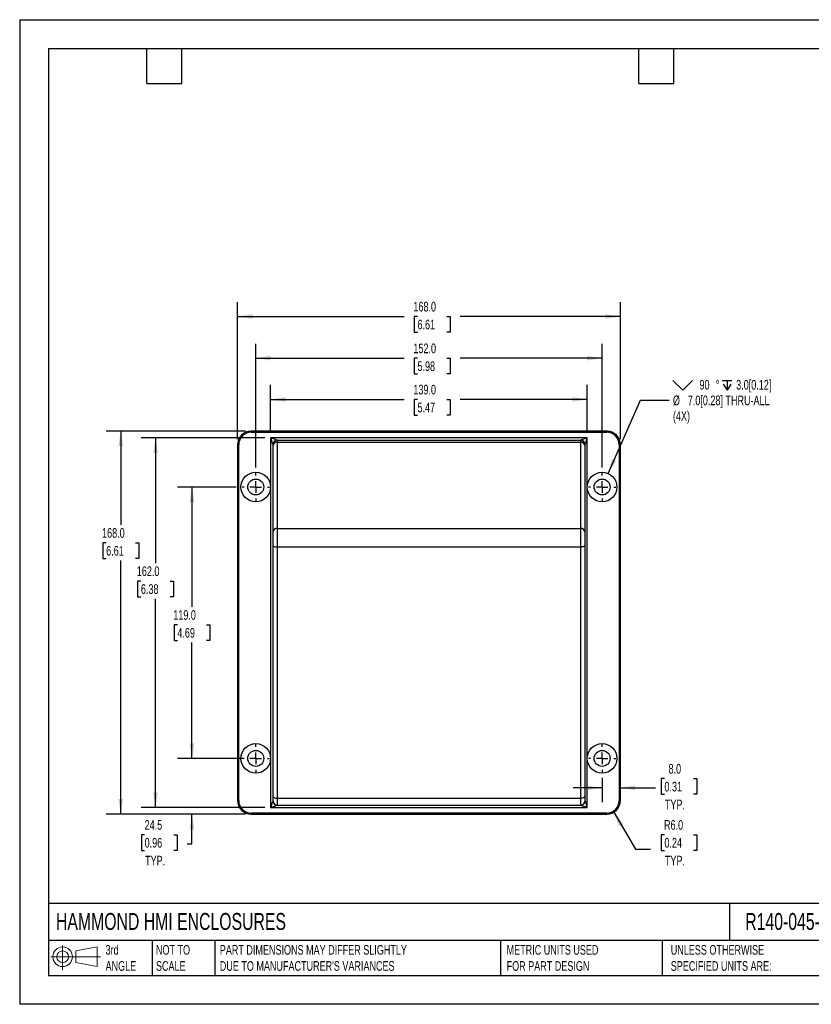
# Model space of a CAD drawing. Header units: millimetres. Extents: x 0 to 559, y 0 to 432.
# Tile 1 of 2: x 0 to 347, y 0 to 432. Entities that reach past the tile are written whole.
import ezdxf

# ---------------------------------------------------------------- set-up
doc = ezdxf.new("R2010")
doc.units = ezdxf.units.MM
doc.header["$LTSCALE"] = 2
doc.linetypes.add('CENTERX2', pattern=[20.32, 12.7, -2.54, 2.54, -2.54])
doc.layers.add('CENTER', color=40, linetype='CENTERX2')
doc.layers.add('DIMENSIONS', color=140, linetype='Continuous', lineweight=25)
doc.layers.add('TEXT', color=140, linetype='Continuous', lineweight=25)
doc.styles.add('SLDTEXTSTYLE0', font='TXT', dxfattribs={"width": 0.7})
doc.dimstyles.new('SLDDIMSTYLE0', dxfattribs={"dimtxt": 4.316016, "dimasz": 6.604, "dimexe": 0, "dimexo": 0.0625, "dimgap": 1.079004, "dimtad": 0, "dimtih": 1, "dimtoh": 1, "dimdec": 1, "dimrnd": 1e-09, "dimzin": 4, "dimdsep": 46, "dimtxsty": 'SLDTEXTSTYLE0', "dimsah": 1, "dimcen": 0.09, "dimadec": 0, "dimazin": 1, "dimtfac": 1, "dimtdec": 1, "dimtofl": 0, "dimtmove": 0, "dimatfit": 3, "dimfxl": 0, "dimfrac": 2, "dimtolj": 1, "dimtzin": 12, "dimarcsym": 0})
doc.dimstyles.new('SLDDIMSTYLE1', dxfattribs={"dimtxt": 4.316016, "dimasz": 6.604, "dimexe": 0, "dimexo": 0.0625, "dimgap": 1.079004, "dimtad": 0, "dimtih": 1, "dimtoh": 1, "dimdec": 1, "dimrnd": 1e-09, "dimzin": 4, "dimdsep": 46, "dimtxsty": 'SLDTEXTSTYLE0', "dimsah": 1, "dimcen": 0.09, "dimadec": 0, "dimazin": 1, "dimtfac": 1, "dimtdec": 1, "dimtmove": 0, "dimatfit": 0, "dimfxl": 0, "dimfrac": 2, "dimtolj": 1, "dimtzin": 12, "dimarcsym": 0})
doc.dimstyles.new('SLDDIMSTYLE2', dxfattribs={"dimtxt": 4.316016, "dimasz": 6.604, "dimexe": 0, "dimexo": 0.0625, "dimgap": 1.079004, "dimtad": 0, "dimtih": 1, "dimtoh": 1, "dimdec": 1, "dimrnd": 1e-09, "dimzin": 12, "dimdsep": 46, "dimtxsty": 'SLDTEXTSTYLE0', "dimsah": 1, "dimcen": 0.09, "dimadec": 0, "dimazin": 3, "dimtfac": 1, "dimtdec": 1, "dimtmove": 0, "dimatfit": 0, "dimfxl": 0, "dimfrac": 2, "dimtolj": 1, "dimtzin": 12, "dimarcsym": 0})
doc.dimstyles.new('SLDDIMSTYLE3', dxfattribs={"dimtxt": 4.316016, "dimasz": 6.604, "dimexe": 0, "dimexo": 0.0625, "dimgap": 1.079004, "dimtad": 0, "dimtih": 1, "dimtoh": 1, "dimdec": 1, "dimrnd": 1e-09, "dimzin": 12, "dimdsep": 46, "dimtxsty": 'SLDTEXTSTYLE0', "dimsah": 1, "dimcen": 0, "dimadec": 0, "dimazin": 3, "dimtfac": 1, "dimtdec": 1, "dimtofl": 0, "dimtmove": 0, "dimatfit": 3, "dimfxl": 0, "dimfrac": 2, "dimtolj": 1, "dimtzin": 12, "dimarcsym": 0})
doc.dimstyles.new('SLDDIMSTYLE4', dxfattribs={"dimtxt": 4.316016, "dimasz": 6.604, "dimexe": 0, "dimexo": 0.0625, "dimgap": 1.079004, "dimtad": 0, "dimtih": 1, "dimtoh": 1, "dimdec": 1, "dimrnd": 1e-09, "dimzin": 4, "dimdsep": 46, "dimtxsty": 'SLDTEXTSTYLE0', "dimsah": 1, "dimcen": 0, "dimadec": 0, "dimazin": 1, "dimtfac": 1, "dimtdec": 1, "dimtofl": 0, "dimtmove": 0, "dimatfit": 3, "dimfxl": 0, "dimfrac": 2, "dimtolj": 1, "dimtzin": 12, "dimarcsym": 0})

# ---------------------------------------------------------------- blocks, each defined once
blk = doc.blocks.new('Block11')
at = {"color": 7, "linetype": 'Continuous', "lineweight": 18}
for p, q in [((5.18, 10.62), (5.18, 0)), ((10.96, 8.33), (20.35, 10.06)), ((20.35, 10.06), (20.35, 1.46)), ((0, 5.76), (21.75, 5.76)), ((10.96, 3.19), (10.96, 8.33)), ((10.96, 3.19), (20.35, 1.46))]:
    blk.add_line(p, q, dxfattribs=at)
for radius in [4.3, 2.57]:
    blk.add_circle((5.18, 5.76), radius, dxfattribs=at)
blk = doc.blocks.new('Block12')
at = {"color": 7, "linetype": 'Continuous'}
blk.add_blockref('Block11', (0, 0), dxfattribs=at)
blk = doc.blocks.new('_D')
at = {"layer": 'DIMENSIONS'}
for p, q in [((95.04, 226.86), (69.27, 226.86)), ((75.62, 226.86), (75.62, 174.26)), ((69.2, 166.44), (67.75, 166.44)), ((67.75, 166.44), (67.75, 159.58)), ((82.03, 166.44), (83.48, 166.44)), ((83.48, 166.44), (83.48, 159.58)), ((67.75, 159.58), (69.2, 159.58)), ((75.62, 107.86), (75.62, 158.61)), ((83.48, 159.58), (82.03, 159.58)), ((97.58, 107.86), (69.27, 107.86))]:
    blk.add_line(p, q, dxfattribs=at)
for points in [[(75.62, 226.86), (74.6, 220.26), (76.63, 220.26)], [(75.62, 107.86), (76.63, 114.47), (74.6, 114.47)]]:
    blk.add_solid(points, dxfattribs=at)
at = {"layer": 'DIMENSIONS', "char_height": 4.233, "attachment_point": 1, "style": 'SLDTEXTSTYLE0'}
for s, insert in [('119.0', (67.41, 172.86)), ('4.69', (69.2, 165.03))]:
    blk.add_mtext(s, dxfattribs=dict(at, insert=insert))
blk = doc.blocks.new('_D_1')
at = {"layer": 'DIMENSIONS'}
for p, q in [((107.58, 248.36), (53.28, 248.36)), ((59.63, 248.36), (59.63, 193.46)), ((53.21, 185.63), (51.76, 185.63)), ((51.76, 185.63), (51.76, 178.77)), ((66.04, 185.63), (67.49, 185.63)), ((67.49, 185.63), (67.49, 178.77)), ((51.76, 178.77), (53.21, 178.77)), ((59.63, 86.36), (59.63, 177.8)), ((67.49, 178.77), (66.04, 178.77)), ((107.58, 86.36), (53.28, 86.36))]:
    blk.add_line(p, q, dxfattribs=at)
for points in [[(59.63, 248.36), (58.61, 241.76), (60.64, 241.76)], [(59.63, 86.36), (60.64, 92.97), (58.61, 92.97)]]:
    blk.add_solid(points, dxfattribs=at)
at = {"layer": 'DIMENSIONS', "char_height": 4.233, "attachment_point": 1, "style": 'SLDTEXTSTYLE0'}
for s, insert in [('162.0', (51.42, 192.05)), ('6.38', (53.21, 184.23))]:
    blk.add_mtext(s, dxfattribs=dict(at, insert=insert))
blk = doc.blocks.new('_D_2')
at = {"layer": 'DIMENSIONS'}
for p, q in [((99.08, 251.36), (38.02, 251.36)), ((44.37, 251.36), (44.37, 210.24)), ((37.96, 202.41), (36.51, 202.41)), ((36.51, 202.41), (36.51, 195.55)), ((50.79, 202.41), (52.24, 202.41)), ((52.24, 202.41), (52.24, 195.55)), ((36.51, 195.55), (37.96, 195.55)), ((44.37, 83.36), (44.37, 194.59)), ((52.24, 195.55), (50.79, 195.55)), ((99.08, 83.36), (38.02, 83.36))]:
    blk.add_line(p, q, dxfattribs=at)
for points in [[(44.37, 251.36), (43.36, 244.76), (45.39, 244.76)], [(44.37, 83.36), (45.39, 89.97), (43.36, 89.97)]]:
    blk.add_solid(points, dxfattribs=at)
at = {"layer": 'DIMENSIONS', "char_height": 4.233, "attachment_point": 1, "style": 'SLDTEXTSTYLE0'}
for s, insert in [('168.0', (36.17, 208.84)), ('6.61', (37.96, 201.01))]:
    blk.add_mtext(s, dxfattribs=dict(at, insert=insert))
blk = doc.blocks.new('_D_3')
at = {"layer": 'DIMENSIONS'}
for p, q in [((110.12, 250.9), (110.12, 271.62)), ((249.12, 250.9), (249.12, 271.62)), ((110.12, 265.27), (168.74, 265.27)), ((174.59, 265.27), (173.14, 265.27)), ((173.14, 265.27), (173.14, 258.41)), ((187.42, 265.27), (188.87, 265.27)), ((188.87, 265.27), (188.87, 258.41)), ((249.12, 265.27), (193.26, 265.27)), ((173.14, 258.41), (174.59, 258.41)), ((188.87, 258.41), (187.42, 258.41))]:
    blk.add_line(p, q, dxfattribs=at)
for points in [[(110.12, 265.27), (116.72, 264.26), (116.72, 266.29)], [(249.12, 265.27), (242.51, 266.29), (242.51, 264.26)]]:
    blk.add_solid(points, dxfattribs=at)
at = {"layer": 'DIMENSIONS', "char_height": 4.233, "attachment_point": 1, "style": 'SLDTEXTSTYLE0'}
for s, insert in [('139.0', (172.8, 271.7)), ('5.47', (174.59, 263.87))]:
    blk.add_mtext(s, dxfattribs=dict(at, insert=insert))
blk = doc.blocks.new('_D_4')
at = {"layer": 'DIMENSIONS'}
for p, q in [((103.62, 235.44), (103.62, 289.71)), ((255.62, 235.44), (255.62, 289.71)), ((103.62, 283.36), (168.74, 283.36)), ((174.59, 283.36), (173.14, 283.36)), ((173.14, 283.36), (173.14, 276.5)), ((187.42, 283.36), (188.87, 283.36)), ((188.87, 283.36), (188.87, 276.5)), ((255.62, 283.36), (193.26, 283.36)), ((173.14, 276.5), (174.59, 276.5)), ((188.87, 276.5), (187.42, 276.5))]:
    blk.add_line(p, q, dxfattribs=at)
for points in [[(103.62, 283.36), (110.22, 282.35), (110.22, 284.38)], [(255.62, 283.36), (249.01, 284.38), (249.01, 282.35)]]:
    blk.add_solid(points, dxfattribs=at)
at = {"layer": 'DIMENSIONS', "char_height": 4.233, "attachment_point": 1, "style": 'SLDTEXTSTYLE0'}
for s, insert in [('152.0', (172.8, 289.79)), ('5.98', (174.59, 281.96))]:
    blk.add_mtext(s, dxfattribs=dict(at, insert=insert))
blk = doc.blocks.new('_D_5')
at = {"layer": 'DIMENSIONS'}
for p, q in [((95.62, 247.9), (95.62, 308)), ((263.62, 247.9), (263.62, 308)), ((95.62, 301.65), (168.74, 301.65)), ((174.59, 301.65), (173.14, 301.65)), ((173.14, 301.65), (173.14, 294.79)), ((187.42, 301.65), (188.87, 301.65)), ((188.87, 301.65), (188.87, 294.79)), ((263.62, 301.65), (193.26, 301.65)), ((173.14, 294.79), (174.59, 294.79)), ((188.87, 294.79), (187.42, 294.79))]:
    blk.add_line(p, q, dxfattribs=at)
for points in [[(95.62, 301.65), (102.22, 300.63), (102.22, 302.67)], [(263.62, 301.65), (257.01, 302.67), (257.01, 300.63)]]:
    blk.add_solid(points, dxfattribs=at)
at = {"layer": 'DIMENSIONS', "char_height": 4.233, "attachment_point": 1, "style": 'SLDTEXTSTYLE0'}
for s, insert in [('168.0', (172.8, 308.07)), ('6.61', (174.59, 300.25))]:
    blk.add_mtext(s, dxfattribs=dict(at, insert=insert))
blk = doc.blocks.new('_D_6')
at = {"layer": 'DIMENSIONS'}
for p, q in [((255.62, 99.28), (255.62, 88.6)), ((282.96, 98.99), (281.51, 98.99)), ((281.51, 98.99), (281.51, 92.13)), ((295.79, 98.99), (297.24, 98.99)), ((297.24, 98.99), (297.24, 92.13)), ((255.62, 94.95), (242.92, 94.95)), ((263.62, 94.95), (279.1, 94.95)), ((281.51, 92.13), (282.96, 92.13)), ((297.24, 92.13), (295.79, 92.13))]:
    blk.add_line(p, q, dxfattribs=at)
for points in [[(255.62, 94.95), (249.01, 95.96), (249.01, 93.93)], [(263.62, 94.95), (270.22, 93.93), (270.22, 95.96)]]:
    blk.add_solid(points, dxfattribs=at)
at = {"layer": 'DIMENSIONS', "char_height": 4.233, "attachment_point": 1, "style": 'SLDTEXTSTYLE0'}
for s, insert in [('8.0', (284.76, 105.41)), ('0.31', (282.96, 97.58)), ('TYP.', (283.17, 89.76))]:
    blk.add_mtext(s, dxfattribs=dict(at, insert=insert))
blk = doc.blocks.new('_D_7')
at = {"layer": 'DIMENSIONS'}
for p, q in [((75.62, 107.86), (75.62, 120.56)), ((95.04, 107.86), (69.27, 107.86)), ((99.08, 83.36), (69.27, 83.36)), ((75.62, 70.33), (75.62, 83.36)), ((54.85, 74.37), (53.4, 74.37)), ((53.4, 74.37), (53.4, 67.51)), ((67.67, 74.37), (69.12, 74.37)), ((69.12, 74.37), (69.12, 67.51)), ((73.47, 70.33), (75.62, 70.33)), ((53.4, 67.51), (54.85, 67.51)), ((69.12, 67.51), (67.67, 67.51))]:
    blk.add_line(p, q, dxfattribs=at)
for points in [[(75.62, 107.86), (76.63, 114.47), (74.6, 114.47)], [(75.62, 83.36), (74.6, 76.76), (76.63, 76.76)]]:
    blk.add_solid(points, dxfattribs=at)
at = {"layer": 'DIMENSIONS', "char_height": 4.233, "attachment_point": 1, "style": 'SLDTEXTSTYLE0'}
for s, insert in [('24.5', (54.85, 80.79)), ('0.96', (54.85, 72.97)), ('TYP.', (55.05, 65.14))]:
    blk.add_mtext(s, dxfattribs=dict(at, insert=insert))
blk = doc.blocks.new('SW_SYMBOL_HOLE_SINK')
at = {"layer": 'DIMENSIONS', "color": 0}
for p, q in [((0, 1750), (1600, 150)), ((1600, 150), (3200, 1750))]:
    blk.add_line(p, q, dxfattribs=at)
blk = doc.blocks.new('SW_SYMBOL_HOLE_DEPTH')
at = {"layer": 'DIMENSIONS', "color": 0}
for p, q in [((0, 1750), (1600, 1750)), ((800, 1750), (800, 150)), ((200, 1110), (800, 150)), ((1400, 1110), (800, 150))]:
    blk.add_line(p, q, dxfattribs=at)
blk = doc.blocks.new('_D_8')
at = {"layer": 'DIMENSIONS'}
for p, q in [((258.24, 232.81), (272.4, 264.94)), ((272.4, 264.94), (285.1, 264.94))]:
    blk.add_line(p, q, dxfattribs=at)
blk.add_solid([(258.24, 232.81), (261.83, 238.44), (259.97, 239.26)], dxfattribs=at)
at = {"layer": 'DIMENSIONS', "xscale": 0.002688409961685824, "yscale": 0.002688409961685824, "zscale": 0.002688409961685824}
for name, p in [('SW_SYMBOL_HOLE_SINK', (286.69, 268.94)), ('SW_SYMBOL_HOLE_DEPTH', (308.27, 268.94))]:
    blk.add_blockref(name, p, dxfattribs=at)
at = {"layer": 'DIMENSIONS', "attachment_point": 1, "style": 'SLDTEXTSTYLE0'}
for s, insert, char_height in [('90', (298.35, 273.83), 4.233), ('%%d', (305.53, 273.83), 4.233), ('3.0[0.12]', (314.45, 273.83), 4.233), ('%%c', (286.69, 266.97), 4.233), ('7.0[0.28] THRU-ALL', (293.21, 266.97), 4.2333), ('(4X)', (286.69, 260.11), 4.233)]:
    blk.add_mtext(s, dxfattribs=dict(at, insert=insert, char_height=char_height))
blk = doc.blocks.new('_D_9')
at = {"layer": 'DIMENSIONS'}
for p, q in [((260.69, 84.21), (270.31, 68.1)), ((282.96, 74.37), (281.51, 74.37)), ((281.51, 74.37), (281.51, 67.51)), ((295.79, 74.37), (297.24, 74.37)), ((297.24, 74.37), (297.24, 67.51)), ((270.31, 68.1), (276.89, 68.1)), ((281.51, 67.51), (282.96, 67.51)), ((297.24, 67.51), (295.79, 67.51))]:
    blk.add_line(p, q, dxfattribs=at)
blk.add_solid([(260.69, 84.21), (263.2, 78.02), (264.95, 79.06)], dxfattribs=at)
at = {"layer": 'DIMENSIONS', "char_height": 4.233, "attachment_point": 1, "style": 'SLDTEXTSTYLE0'}
for s, insert in [('R6.0', (282.79, 80.79)), ('0.24', (282.96, 72.97)), ('TYP.', (283.17, 65.14))]:
    blk.add_mtext(s, dxfattribs=dict(at, insert=insert))
blk = doc.blocks.new('SW_CENTERMARKSYMBOL_0')
at = {"layer": 'CENTER', "color": 0}
for p, q in [((0, 5.08), (0, 6.04)), ((-5.08, 0), (-6.04, 0)), ((0, 0), (-2.54, 0)), ((0, 0), (0, 2.54)), ((0, 0), (0, -2.54)), ((0, 0), (2.54, 0)), ((5.08, 0), (6.04, 0)), ((0, -5.08), (0, -6.04))]:
    blk.add_line(p, q, dxfattribs=at)
blk = doc.blocks.new('SW_CENTERMARKSYMBOL_1')
at = {"layer": 'CENTER', "color": 0}
for p, q in [((0, 5.08), (0, 6.04)), ((-5.08, 0), (-6.04, 0)), ((0, 0), (-2.54, 0)), ((0, 0), (0, 2.54)), ((0, 0), (0, -2.54)), ((0, 0), (2.54, 0)), ((5.08, 0), (6.04, 0)), ((0, -5.08), (0, -6.04))]:
    blk.add_line(p, q, dxfattribs=at)
blk = doc.blocks.new('SW_CENTERMARKSYMBOL_2')
at = {"layer": 'CENTER', "color": 0}
for p, q in [((0, 5.08), (0, 6.04)), ((-5.08, 0), (-6.04, 0)), ((0, 0), (-2.54, 0)), ((0, 0), (0, 2.54)), ((0, 0), (0, -2.54)), ((0, 0), (2.54, 0)), ((5.08, 0), (6.04, 0)), ((0, -5.08), (0, -6.04))]:
    blk.add_line(p, q, dxfattribs=at)
blk = doc.blocks.new('SW_CENTERMARKSYMBOL_3')
at = {"layer": 'CENTER', "color": 0}
for p, q in [((0, 5.08), (0, 6.04)), ((-5.08, 0), (-6.04, 0)), ((0, 0), (-2.54, 0)), ((0, 0), (0, 2.54)), ((0, 0), (0, -2.54)), ((0, 0), (2.54, 0)), ((5.08, 0), (6.04, 0)), ((0, -5.08), (0, -6.04))]:
    blk.add_line(p, q, dxfattribs=at)

msp = doc.modelspace()

# ---------------------------------------------------------------- linework, layer by layer
at = {"color": 7, "linetype": 'Continuous'}
for p, q in [((0.00494, 431.805348), (0.00494, 0.005348)), ((0.00494, 431.805348), (558.80494, 431.805348)), ((558.80494, 0.005348), (0.00494, 0.005348))]:
    msp.add_line(p, q, dxfattribs=at)
for p, q in [((257.616776, 251.363918), (101.616776, 251.363918)), ((101.616776, 251.363918), (101.616776, 250.863918)), ((101.616776, 250.863918), (257.616776, 250.863918)), ((257.616776, 251.363918), (257.616776, 250.863918)), ((249.116776, 248.363918), (110.116776, 248.363918)), ((110.116776, 248.363918), (110.116776, 226.863918)), ((113.116776, 247.363918), (246.116776, 247.363918)), ((113.116776, 246.56007), (113.116776, 247.363918)), ((113.116776, 246.56007), (246.116776, 246.56007)), ((113.116776, 208.694045), (113.116776, 246.56007)), ((246.116776, 247.363918), (246.116776, 246.56007)), ((246.116776, 246.56007), (246.116776, 208.694045)), ((249.116776, 226.863918), (249.116776, 248.363918)), ((95.616776, 245.363918), (96.116776, 245.363918)), ((95.616776, 245.363918), (95.616776, 89.363918)), ((96.116776, 89.363918), (96.116776, 245.363918)), ((111.116776, 245.363918), (111.116776, 244.82802)), ((111.116776, 244.82802), (111.116776, 206.961994)), ((248.116776, 244.82802), (248.116776, 245.363918)), ((248.116776, 206.961994), (248.116776, 244.82802)), ((263.116776, 245.363918), (263.116776, 89.363918)), ((263.616776, 245.363918), (263.116776, 245.363918)), ((263.616776, 89.363918), (263.616776, 245.363918)), ((110.116776, 226.863918), (110.116776, 107.863918)), ((249.116776, 107.863918), (249.116776, 226.863918)), ((113.116776, 208.694045), (246.116776, 208.694045)), ((113.116776, 200.497893), (113.116776, 208.694045)), ((246.116776, 208.694045), (246.116776, 200.497893)), ((111.116776, 206.961994), (111.116776, 201.497893)), ((248.116776, 201.497893), (248.116776, 206.961994)), ((111.116776, 201.497893), (111.116776, 91.363918)), ((246.116776, 200.497893), (113.116776, 200.497893)), ((113.116776, 90.363918), (113.116776, 200.497893)), ((246.116776, 200.497893), (246.116776, 90.363918)), ((248.116776, 91.363918), (248.116776, 201.497893)), ((110.116776, 107.863918), (110.116776, 86.363918)), ((249.116776, 86.363918), (249.116776, 107.863918)), ((111.116776, 91.363918), (111.116776, 89.363918)), ((248.116776, 89.363918), (248.116776, 91.363918)), ((95.616776, 89.363918), (96.116776, 89.363918)), ((110.116776, 86.363918), (249.116776, 86.363918)), ((113.116776, 90.363918), (246.116776, 90.363918)), ((113.116776, 87.363918), (113.116776, 90.363918)), ((113.116776, 87.363918), (246.116776, 87.363918)), ((246.116776, 90.363918), (246.116776, 87.363918)), ((263.116776, 89.363918), (263.616776, 89.363918)), ((257.616776, 83.863918), (101.616776, 83.863918)), ((101.616776, 83.363918), (101.616776, 83.863918)), ((101.616776, 83.363918), (257.616776, 83.363918)), ((257.616776, 83.363918), (257.616776, 83.863918))]:
    msp.add_line(p, q)
at = {"flags": 128}
for points in [[(111.116776, 201.497893), (111.155205, 201.302802), (111.269017, 201.115209), (111.453837, 200.942322), (111.702562, 200.790786), (112.005636, 200.666423), (112.351409, 200.574013), (112.726595, 200.517107), (113.116776, 200.497893)], [(248.116776, 201.497893), (248.078347, 201.302802), (247.964535, 201.115209), (247.779715, 200.942322), (247.53099, 200.790786), (247.227917, 200.666423), (246.882143, 200.574013), (246.506957, 200.517107), (246.116776, 200.497893)], [(111.116776, 91.363918), (111.155205, 91.168828), (111.269017, 90.981234), (111.453837, 90.808348), (111.702562, 90.656811), (112.005636, 90.532448), (112.351409, 90.440038), (112.726595, 90.383133), (113.116776, 90.363918)], [(248.116776, 91.363918), (248.078347, 91.168828), (247.964535, 90.981234), (247.779715, 90.808348), (247.53099, 90.656811), (247.227917, 90.532448), (246.882143, 90.440038), (246.506957, 90.383133), (246.116776, 90.363918)]]:
    msp.add_lwpolyline(points, dxfattribs=at)
for centre, radius in [((103.616776, 226.863918), 6.5), ((255.616776, 226.863918), 6.5), ((103.616776, 226.863918), 3.5), ((255.616776, 226.863918), 3.5), ((103.616776, 107.863918), 6.5), ((255.616776, 107.863918), 6.5), ((103.616776, 107.863918), 3.5), ((255.616776, 107.863918), 3.5)]:
    msp.add_circle(centre, radius)
for centre, radius, start, end in [((101.616776, 245.363918), 6, 90, 180), ((101.616776, 245.363918), 5.5, 90, 180), ((257.616776, 245.363918), 6, 0, 90), ((257.616776, 245.363918), 5.5, 0, 90), ((113.116776, 245.363918), 2, 90, 180), ((112.991776, 244.683682), 1.880547, 86.18873895, 175.59805035), ((246.116776, 245.363918), 2, 0, 90), ((246.241776, 244.683682), 1.880547, 4.40194965, 93.81126105), ((112.991776, 206.817657), 1.880547, 86.18873895, 175.59805035), ((246.241776, 206.817657), 1.880547, 4.40194965, 93.81126105), ((101.616776, 89.363918), 6, 180, 270), ((101.616776, 89.363918), 5.5, 180, 270), ((113.116776, 89.363918), 2, 180, 270), ((246.116776, 89.363918), 2, 270, 0), ((257.616776, 89.363918), 5.5, 270, 0), ((257.616776, 89.363918), 6, 270, 0)]:
    msp.add_arc(centre, radius, start, end)
for points, knots in [([(113.116776, 247.363918), (113.116776, 247.363918), (113.038171, 247.39012), (112.737986, 247.490181), (112.515193, 247.564446), (111.682843, 247.841896), (110.902174, 248.102119), (110.116776, 248.363918)], [0, 0, 0, 0, 0.25, 0.25, 0.5, 0.5, 1, 1, 1, 1]), ([(110.116776, 248.363918), (110.378575, 247.57852), (110.638798, 246.797851), (110.916248, 245.965501), (110.990513, 245.742708), (111.090574, 245.442523), (111.116776, 245.363918), (111.116776, 245.363918)], [0, 0, 0, 0, 0.5, 0.5, 0.75, 0.75, 1, 1, 1, 1]), ([(249.116776, 248.363918), (248.724077, 248.233018), (248.331509, 248.102162), (247.605824, 247.860267), (247.273295, 247.749424), (246.717482, 247.564153), (246.495696, 247.490225), (246.194805, 247.389927), (246.116776, 247.363918), (246.116776, 247.363918)], [0, 0, 0, 0, 0.25, 0.25, 0.5, 0.5, 0.75, 0.75, 1, 1, 1, 1]), ([(248.116776, 245.363918), (248.116776, 245.363918), (248.142786, 245.441946), (248.243083, 245.742838), (248.317011, 245.964624), (248.502282, 246.520437), (248.613125, 246.852966), (248.85502, 247.578651), (248.985876, 247.971219), (249.116776, 248.363918)], [0, 0, 0, 0, 0.25, 0.25, 0.5, 0.5, 0.75, 0.75, 1, 1, 1, 1]), ([(111.116776, 89.363918), (111.116776, 89.363918), (111.090517, 89.285141), (110.990546, 88.985229), (110.916395, 88.762775), (110.731139, 88.207008), (110.620403, 87.874799), (110.378559, 87.149267), (110.247676, 86.756617), (110.116776, 86.363918)], [0, 0, 0, 0, 0.25, 0.25, 0.5, 0.5, 0.75, 0.75, 1, 1, 1, 1]), ([(110.116776, 86.363918), (110.509475, 86.494818), (110.902125, 86.625701), (111.627657, 86.867545), (111.959866, 86.978281), (112.515633, 87.163537), (112.738087, 87.237688), (113.037999, 87.337659), (113.116776, 87.363918), (113.116776, 87.363918)], [0, 0, 0, 0, 0.25, 0.25, 0.5, 0.5, 0.75, 0.75, 1, 1, 1, 1]), ([(246.116776, 87.363918), (246.116776, 87.363918), (246.195381, 87.337716), (246.495566, 87.237655), (246.718359, 87.16339), (247.550709, 86.88594), (248.331378, 86.625717), (249.116776, 86.363918)], [0, 0, 0, 0, 0.25, 0.25, 0.5, 0.5, 1, 1, 1, 1]), ([(249.116776, 86.363918), (248.854977, 87.149316), (248.594754, 87.929985), (248.317304, 88.762335), (248.243039, 88.985128), (248.142978, 89.285313), (248.116776, 89.363918), (248.116776, 89.363918)], [0, 0, 0, 0, 0.5, 0.5, 0.75, 0.75, 1, 1, 1, 1])]:
    msp.add_open_spline(points, degree=3, knots=knots)
at = {"layer": 'TEXT'}
for p, q in [((12.7, 419.1), (546.1, 419.1)), ((12.7, 419.1), (12.7, 12.7)), ((55.88, 403.86), (55.88, 419.1)), ((71.12, 403.86), (71.12, 419.1)), ((271.78, 403.86), (271.78, 419.1)), ((287.02, 403.86), (287.02, 419.1)), ((55.88, 403.86), (71.12, 403.86)), ((271.78, 403.86), (287.02, 403.86)), ((546.1, 44.252215), (12.7, 44.252215)), ((311.517791, 44.252215), (311.517791, 27.94)), ((546.1, 27.94), (12.7, 27.94)), ((58.089463, 27.94), (58.089463, 12.7)), ((85.674771, 27.94), (85.674771, 12.7)), ((210.968414, 27.94), (210.968414, 12.7)), ((281.995629, 27.94), (281.995629, 12.7)), ((12.7, 12.7), (546.1, 12.7))]:
    msp.add_line(p, q, dxfattribs=at)

# ---------------------------------------------------------------- block references
at = {"layer": 'CENTER'}
for name, p in [('SW_CENTERMARKSYMBOL_1', (103.616776, 226.863918)), ('SW_CENTERMARKSYMBOL_2', (255.616776, 226.863918)), ('SW_CENTERMARKSYMBOL_0', (103.616776, 107.863918)), ('SW_CENTERMARKSYMBOL_3', (255.616776, 107.863918))]:
    msp.add_blockref(name, p, dxfattribs=at)
at = {"layer": 'TEXT'}
msp.add_blockref('Block12', (13.675877, 15.107711), dxfattribs=at)

# ---------------------------------------------------------------- texts
at = {"layer": 'TEXT', "attachment_point": 1, "style": 'SLDTEXTSTYLE0'}
for s, insert, char_height in [('HAMMOND HMI ENCLOSURES', (15.931468, 40.046887), 7.40833333), ('R140-045-000R', (318.415444, 40.046887), 7.40833333), ('3rd^JANGLE', (37.700861, 25.993142), 4.2333333), ('NOT TO^JSCALE', (59.813442, 25.993143), 4.23333333), ("PART DIMENSIONS MAY DIFFER SLIGHTLY ^JDUE TO MANUFACTURER'S VARIANCES", (87.825069, 25.993143), 4.23333333), ('METRIC UNITS USED ^JFOR PART DESIGN', (213.707211, 25.993144), 4.23333333), ('UNLESS OTHERWISE ^JSPECIFIED UNITS ARE:', (285.738257, 25.993144), 4.23333333)]:
    msp.add_mtext(s, dxfattribs=dict(at, insert=insert, char_height=char_height))

# ---------------------------------------------------------------- dimensions: what is measured, and where the dimension line sits
at = {"layer": 'DIMENSIONS'}
for base, p1, p2, picture, middle in [((263.616776, 301.649706), (95.616776, 245.363918), (263.616776, 245.363918), '_D_5', (181.003749, 301.649706)), ((255.616776, 283.363918), (103.616776, 232.903918), (255.616776, 232.903918), '_D_4', (181.003749, 283.363918)), ((249.116776, 265.274159), (110.116776, 248.363918), (249.116776, 248.363918), '_D_3', (181.003749, 265.274159))]:
    dim = msp.add_linear_dim(base=base, p1=p1, p2=p2, dimstyle='SLDDIMSTYLE0', dxfattribs=at)
    dim.commit()
    dim.dimension.update_dxf_attribs({"geometry": picture, "text_midpoint": middle, "dimtype": 160})
dim = msp.add_diameter_dim_2p(p1=(252.995099, 220.916077), p2=(258.238453, 232.811759), text='{\\fGDT;w}90%%d{\\fGDT;x}3.0[0.12]\\P%%c7.0[0.28] THRU-ALL\\P(4X)', dimstyle='SLDDIMSTYLE3', override={"dimpost": '<>'}, dxfattribs=at)
dim.commit()
dim.dimension.update_dxf_attribs({"geometry": '_D_8', "text_midpoint": (318.776756, 264.942955), "dimtype": 163})
for base, p1, p2, picture, middle in [((44.374179, 83.363918), (101.616776, 251.363918), (101.616776, 83.363918), '_D_2', (44.374179, 202.412283)), ((59.626334, 86.363918), (110.116776, 248.363918), (110.116776, 86.363918), '_D_1', (59.626334, 185.630329)), ((75.616776, 107.863918), (97.576776, 226.863918), (100.116776, 107.863918), '_D', (75.616776, 166.436668))]:
    dim = msp.add_linear_dim(base=base, p1=p1, p2=p2, angle=90, dimstyle='SLDDIMSTYLE0', dxfattribs=at)
    dim.commit()
    dim.dimension.update_dxf_attribs({"geometry": picture, "text_midpoint": middle, "dimtype": 160})
dim = msp.add_linear_dim(base=(75.616776, 83.363918), p1=(97.576776, 107.863918), p2=(101.616776, 83.363918), angle=90, text='<>\\PTYP.', dimstyle='SLDDIMSTYLE2', dxfattribs=at)
dim.commit()
dim.dimension.update_dxf_attribs({"geometry": '_D_7', "text_midpoint": (75.616776, 70.333364), "dimtype": 160})
dim = msp.add_linear_dim(base=(263.616776, 94.947845), p1=(255.616776, 101.823918), p2=(263.616776, 89.363918), text='<>\\PTYP.', dimstyle='SLDDIMSTYLE1', dxfattribs=at)
dim.commit()
dim.dimension.update_dxf_attribs({"geometry": '_D_6', "text_midpoint": (289.374736, 94.947845), "dimtype": 160})
dim = msp.add_radius_dim(center=(257.616776, 89.363918), mpoint=(260.692207, 84.212052), text='<>\\PTYP.', dimstyle='SLDDIMSTYLE4', dxfattribs=at)
dim.commit()
dim.dimension.update_dxf_attribs({"geometry": '_D_9', "text_midpoint": (289.374736, 70.333364), "dimtype": 164})

doc.saveas('drawing.dxf')
